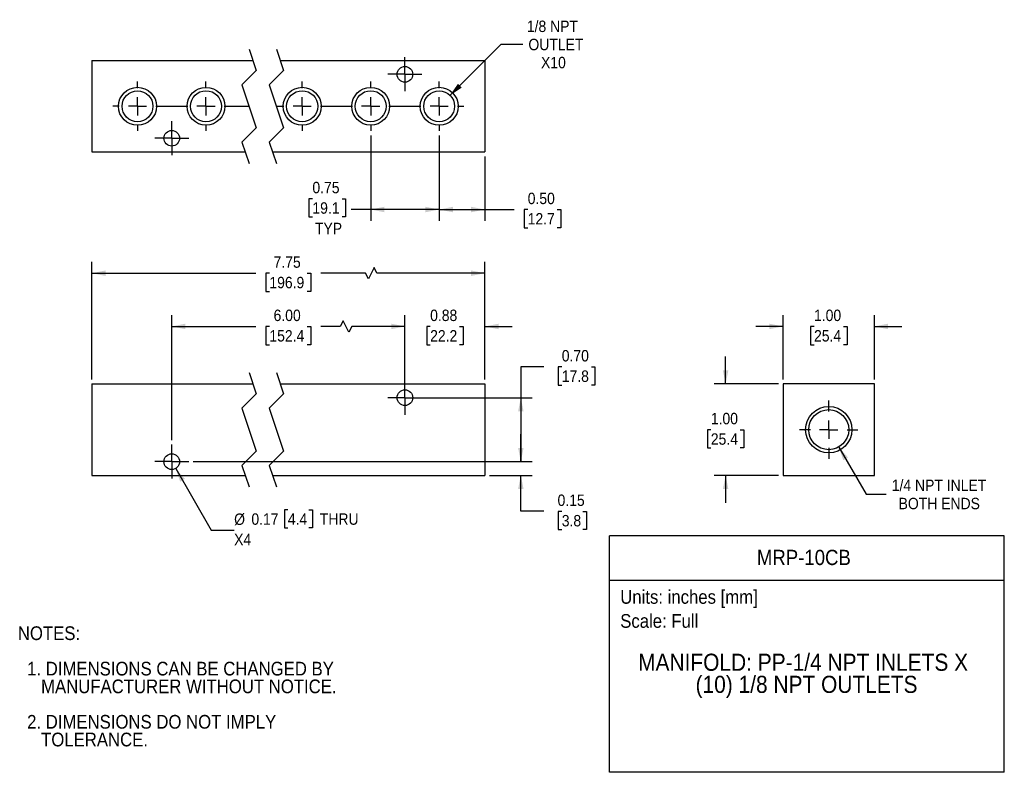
# Model space of a CAD drawing. Header units: inches. Extents: x 0.2 to 11, y 0 to 8.2.
import ezdxf
from ezdxf.enums import TextEntityAlignment as Align

# ---------------------------------------------------------------- set-up
doc = ezdxf.new("R2010")
doc.units = ezdxf.units.IN
doc.header["$MEASUREMENT"] = 0
doc.linetypes.add('SLD-Center', pattern=[0.75, 0.6, -0.05, 0.05, -0.05])
doc.linetypes.add('SLD-Solid', pattern=[0])
doc.layers.add('CENTER', color=40, linetype='SLD-Center')
doc.layers.add('SLD-DEFPOINTS', color=7, linetype='Continuous')
doc.layers.add('DIMENSIONS', color=140, linetype='SLD-Solid', lineweight=25)
doc.layers.add('TEXT', color=140, linetype='SLD-Solid', lineweight=25)
doc.styles.add('SLDTEXTSTYLE0', font='GOTHIC.TTF', dxfattribs={"width": 0.913})
doc.dimstyles.new('SLDDIMSTYLE0', dxfattribs={"dimtxt": 0.125, "dimasz": 0.15, "dimexe": 0, "dimexo": 0.0625, "dimgap": 0.03125, "dimtad": 0, "dimtih": 1, "dimtoh": 1, "dimrnd": 1e-09, "dimdsep": 46, "dimtxsty": 'SLDTEXTSTYLE0', "dimsah": 1, "dimcen": 0.09, "dimadec": 0, "dimazin": 2, "dimtfac": 1, "dimtmove": 0, "dimatfit": 0, "dimfxl": 0, "dimfrac": 2, "dimtolj": 1, "dimtzin": 12, "dimarcsym": 0})
doc.dimstyles.new('SLDDIMSTYLE1', dxfattribs={"dimtxt": 0.125, "dimasz": 0.15, "dimexe": 0, "dimexo": 0.0625, "dimgap": 0.03125, "dimtad": 0, "dimtih": 1, "dimtoh": 1, "dimrnd": 1e-09, "dimzin": 0, "dimdsep": 46, "dimtxsty": 'SLDTEXTSTYLE0', "dimsah": 1, "dimcen": 0.09, "dimadec": 0, "dimazin": 0, "dimtfac": 1, "dimtofl": 0, "dimtmove": 0, "dimatfit": 3, "dimfxl": 0, "dimfrac": 2, "dimtolj": 1, "dimtzin": 12, "dimarcsym": 0})
doc.dimstyles.new('SLDDIMSTYLE2', dxfattribs={"dimtxt": 0.125, "dimasz": 0.15, "dimexe": 0, "dimexo": 0.0625, "dimgap": 0.03125, "dimtad": 0, "dimtih": 1, "dimtoh": 1, "dimrnd": 1e-09, "dimdsep": 46, "dimtxsty": 'SLDTEXTSTYLE0', "dimsah": 1, "dimcen": 0, "dimadec": 0, "dimazin": 2, "dimtfac": 1, "dimtofl": 0, "dimtmove": 0, "dimatfit": 3, "dimfxl": 0, "dimfrac": 2, "dimtolj": 1, "dimtzin": 12, "dimarcsym": 0})
doc.dimstyles.new('SLDDIMSTYLE3', dxfattribs={"dimtxt": 0.125, "dimasz": 0.15, "dimexe": 0, "dimexo": 0.0625, "dimgap": 0.03125, "dimtad": 0, "dimtih": 1, "dimtoh": 1, "dimrnd": 1e-09, "dimzin": 12, "dimdsep": 46, "dimtxsty": 'SLDTEXTSTYLE0', "dimsah": 1, "dimcen": 0.09, "dimadec": 0, "dimazin": 3, "dimtfac": 1, "dimtofl": 0, "dimtmove": 0, "dimatfit": 3, "dimfxl": 0, "dimfrac": 2, "dimtolj": 1, "dimtzin": 12, "dimarcsym": 0})
doc.dimstyles.new('SLDDIMSTYLE4', dxfattribs={"dimtxt": 0.125, "dimasz": 0.15, "dimexe": 0, "dimexo": 0.0625, "dimgap": 0.03125, "dimtad": 0, "dimtih": 1, "dimtoh": 1, "dimrnd": 1e-09, "dimzin": 4, "dimdsep": 46, "dimtxsty": 'SLDTEXTSTYLE0', "dimsah": 1, "dimcen": 0.09, "dimadec": 0, "dimazin": 1, "dimtfac": 1, "dimtofl": 0, "dimtmove": 0, "dimatfit": 3, "dimfxl": 0, "dimfrac": 2, "dimtolj": 1, "dimtzin": 12, "dimarcsym": 0})
doc.dimstyles.new('SLDDIMSTYLE5', dxfattribs={"dimtxt": 0.125, "dimasz": 0.15, "dimexe": 0, "dimexo": 0.0625, "dimgap": 0.03125, "dimtad": 0, "dimtih": 1, "dimtoh": 1, "dimrnd": 1e-09, "dimzin": 4, "dimdsep": 46, "dimtxsty": 'SLDTEXTSTYLE0', "dimsah": 1, "dimcen": 0.09, "dimadec": 0, "dimazin": 1, "dimtfac": 1, "dimtmove": 0, "dimatfit": 0, "dimfxl": 0, "dimfrac": 2, "dimtolj": 1, "dimtzin": 12, "dimarcsym": 0})
doc.dimstyles.new('SLDDIMSTYLE6', dxfattribs={"dimtxt": 0.125, "dimasz": 0.15, "dimexe": 0, "dimexo": 0.0625, "dimgap": 0.03125, "dimtad": 0, "dimtih": 1, "dimtoh": 1, "dimrnd": 1e-09, "dimzin": 12, "dimdsep": 46, "dimtxsty": 'SLDTEXTSTYLE0', "dimsah": 1, "dimcen": 0, "dimadec": 0, "dimazin": 3, "dimtfac": 1, "dimtofl": 0, "dimtmove": 0, "dimatfit": 3, "dimfxl": 0, "dimfrac": 2, "dimtolj": 1, "dimtzin": 12, "dimarcsym": 0})
doc.dimstyles.new('SLDDIMSTYLE7', dxfattribs={"dimtxt": 0.125, "dimasz": 0.15, "dimexe": 0, "dimexo": 0.0625, "dimgap": 0.03125, "dimtad": 0, "dimtih": 1, "dimtoh": 1, "dimrnd": 1e-09, "dimdsep": 46, "dimtxsty": 'SLDTEXTSTYLE0', "dimsah": 1, "dimcen": 0.09, "dimadec": 0, "dimazin": 2, "dimtfac": 1, "dimtofl": 0, "dimtmove": 0, "dimatfit": 3, "dimfxl": 0, "dimfrac": 2, "dimtolj": 1, "dimtzin": 12, "dimarcsym": 0})
doc.dimstyles.new('SLDDIMSTYLE8', dxfattribs={"dimtxt": 0.125, "dimasz": 0.15, "dimexe": 0, "dimexo": 0.0625, "dimgap": 0.03125, "dimtad": 0, "dimtih": 1, "dimtoh": 1, "dimrnd": 1e-09, "dimzin": 12, "dimdsep": 46, "dimtxsty": 'SLDTEXTSTYLE0', "dimsah": 1, "dimcen": 0, "dimadec": 0, "dimazin": 3, "dimtfac": 1, "dimtofl": 0, "dimtmove": 0, "dimatfit": 3, "dimfxl": 0, "dimfrac": 2, "dimtolj": 1, "dimtzin": 12, "dimarcsym": 0})

# ---------------------------------------------------------------- blocks, each defined once
blk = doc.blocks.new('Block1')
at = {"layer": 'TEXT'}
for p, q in [((11, 2.589), (6.679, 2.589)), ((6.679, 0), (6.679, 2.589)), ((11, 0), (11, 2.589)), ((6.679, 2.102), (11, 2.102)), ((11, 0), (6.679, 0))]:
    blk.add_line(p, q, dxfattribs=at)
at = {"layer": 'TEXT', "char_height": 0.15, "attachment_point": 1, "style": 'SLDTEXTSTYLE0'}
for s, insert in [('Units: inches [mm]', (6.795, 1.995)), ('Scale: Full', (6.795, 1.732))]:
    blk.add_mtext(s, dxfattribs=dict(at, insert=insert))
at = {"layer": 'TEXT', "color": 140, "style": 'SLDTEXTSTYLE0', "width": 0.913}
for tag, height, p in [('AUTOATTR0', 0.167, (8.291, 2.219)), ('AUTOATTR1_0', 0.188, (6.991, 1.055)), ('AUTOATTR1_1', 0.188, (7.62, 0.813))]:
    blk.add_attdef(tag, text='', height=height, dxfattribs=at).set_placement(p, align=Align.BOTTOM_LEFT)
blk = doc.blocks.new('SW_NOTE_0')
at = {"layer": 'TEXT', "color": 0, "char_height": 0.15, "attachment_point": 1, "style": 'SLDTEXTSTYLE0'}
for s, insert in [('NOTES:', (0, 0.192)), ('  1. DIMENSIONS CAN BE CHANGED BY     ', (0, -0.196)), ('     MANUFACTURER WITHOUT NOTICE.', (0, -0.39)), ('  2. DIMENSIONS DO NOT IMPLY ', (0, -0.778)), ('     TOLERANCE.', (0, -0.972))]:
    blk.add_mtext(s, dxfattribs=dict(at, insert=insert))
blk = doc.blocks.new('_D')
at = {"layer": 'DIMENSIONS'}
for p, q in [((5.707, 3.401), (5.707, 3.701)), ((2.121, 3.401), (5.832, 3.401)), ((5.363, 3.251), (5.832, 3.251)), ((5.707, 2.857), (5.707, 3.251)), ((5.957, 2.857), (5.707, 2.857)), ((6.155, 2.856), (6.117, 2.856)), ((6.117, 2.856), (6.117, 2.658)), ((6.386, 2.856), (6.424, 2.856)), ((6.424, 2.856), (6.424, 2.658)), ((6.117, 2.658), (6.155, 2.658)), ((6.424, 2.658), (6.386, 2.658))]:
    blk.add_line(p, q, dxfattribs=at)
for points in [[(5.707, 3.401), (5.737, 3.551), (5.677, 3.551)], [(5.707, 3.251), (5.677, 3.101), (5.737, 3.101)]]:
    blk.add_solid(points, dxfattribs=at)
at = {"layer": 'DIMENSIONS', "char_height": 0.125, "attachment_point": 1, "style": 'SLDTEXTSTYLE0'}
for s, insert in [('0.15', (6.109, 3.041)), ('3.8', (6.155, 2.817))]:
    blk.add_mtext(s, dxfattribs=dict(at, insert=insert))
blk = doc.blocks.new('_D_1')
at = {"layer": 'DIMENSIONS'}
for p, q in [((5.957, 4.438), (5.707, 4.438)), ((5.707, 4.438), (5.707, 4.101)), ((6.155, 4.438), (6.117, 4.438)), ((6.117, 4.438), (6.117, 4.239)), ((6.479, 4.438), (6.517, 4.438)), ((6.517, 4.438), (6.517, 4.239)), ((6.117, 4.239), (6.155, 4.239)), ((6.517, 4.239), (6.479, 4.239)), ((4.488, 4.101), (5.832, 4.101)), ((5.707, 4.101), (5.707, 3.401)), ((2.121, 3.401), (5.832, 3.401))]:
    blk.add_line(p, q, dxfattribs=at)
for points in [[(5.707, 4.101), (5.677, 3.951), (5.737, 3.951)], [(5.707, 3.401), (5.737, 3.551), (5.677, 3.551)]]:
    blk.add_solid(points, dxfattribs=at)
at = {"layer": 'DIMENSIONS', "char_height": 0.125, "attachment_point": 1, "style": 'SLDTEXTSTYLE0'}
for s, insert in [('0.70', (6.155, 4.623)), ('17.8', (6.155, 4.399))]:
    blk.add_mtext(s, dxfattribs=dict(at, insert=insert))
blk = doc.blocks.new('_D_2')
at = {"layer": 'DIMENSIONS'}
for p, q in [((4.438, 4.337), (4.438, 5.006)), ((5.313, 4.301), (5.313, 5.006)), ((4.438, 4.881), (4.138, 4.881)), ((4.714, 4.88), (4.676, 4.88)), ((4.676, 4.88), (4.676, 4.681)), ((5.037, 4.88), (5.075, 4.88)), ((5.075, 4.88), (5.075, 4.681)), ((5.313, 4.881), (5.613, 4.881)), ((4.676, 4.681), (4.714, 4.681)), ((5.075, 4.681), (5.037, 4.681))]:
    blk.add_line(p, q, dxfattribs=at)
for points in [[(4.438, 4.881), (4.288, 4.911), (4.288, 4.851)], [(5.313, 4.881), (5.463, 4.851), (5.463, 4.911)]]:
    blk.add_solid(points, dxfattribs=at)
at = {"layer": 'DIMENSIONS', "char_height": 0.125, "attachment_point": 1, "style": 'SLDTEXTSTYLE0'}
for s, insert in [('0.88', (4.714, 5.065)), ('22.2', (4.714, 4.841))]:
    blk.add_mtext(s, dxfattribs=dict(at, insert=insert))
blk = doc.blocks.new('_D_3')
at = {"layer": 'DIMENSIONS'}
for p, q in [((1.928, 3.326), (2.318, 2.65)), ((3.156, 2.874), (3.118, 2.874)), ((3.118, 2.874), (3.118, 2.675)), ((3.387, 2.874), (3.425, 2.874)), ((3.425, 2.874), (3.425, 2.675)), ((2.318, 2.65), (2.568, 2.65)), ((3.118, 2.675), (3.156, 2.675)), ((3.425, 2.675), (3.387, 2.675))]:
    blk.add_line(p, q, dxfattribs=at)
blk.add_solid([(1.928, 3.326), (1.977, 3.182), (2.029, 3.212)], dxfattribs=at)
at = {"layer": 'DIMENSIONS', "char_height": 0.125, "attachment_point": 1, "style": 'SLDTEXTSTYLE0'}
for s, insert in [('%%c', (2.568, 2.833)), ('0.17', (2.757, 2.835)), ('4.4', (3.156, 2.835)), (' THRU', (3.464, 2.835)), ('X4', (2.568, 2.611))]:
    blk.add_mtext(s, dxfattribs=dict(at, insert=insert))
blk = doc.blocks.new('_D_4')
at = {"layer": 'DIMENSIONS'}
for p, q in [((1.01, 4.301), (1.01, 5.589)), ((4.101, 5.527), (4.038, 5.402)), ((4.132, 5.464), (4.101, 5.527)), ((5.313, 4.301), (5.313, 5.589)), ((1.01, 5.464), (2.806, 5.464)), ((2.954, 5.463), (2.916, 5.463)), ((2.916, 5.463), (2.916, 5.265)), ((3.369, 5.463), (3.408, 5.463)), ((3.408, 5.463), (3.408, 5.265)), ((4.007, 5.464), (3.517, 5.464)), ((4.038, 5.402), (4.007, 5.464)), ((5.313, 5.464), (4.132, 5.464)), ((2.916, 5.265), (2.954, 5.265)), ((3.408, 5.265), (3.369, 5.265))]:
    blk.add_line(p, q, dxfattribs=at)
for points in [[(1.01, 5.464), (1.16, 5.434), (1.16, 5.494)], [(5.313, 5.464), (5.163, 5.494), (5.163, 5.434)]]:
    blk.add_solid(points, dxfattribs=at)
at = {"layer": 'DIMENSIONS', "char_height": 0.125, "attachment_point": 1, "style": 'SLDTEXTSTYLE0'}
for s, insert in [('7.75', (3, 5.648)), ('196.9', (2.954, 5.424))]:
    blk.add_mtext(s, dxfattribs=dict(at, insert=insert))
blk = doc.blocks.new('_D_5')
at = {"layer": 'DIMENSIONS'}
for p, q in [((1.885, 3.637), (1.885, 5.006)), ((4.438, 4.151), (4.438, 5.006)), ((1.885, 4.881), (2.806, 4.881)), ((2.954, 4.88), (2.916, 4.88)), ((2.916, 4.88), (2.916, 4.681)), ((3.369, 4.88), (3.408, 4.88)), ((3.408, 4.88), (3.408, 4.681)), ((3.73, 4.881), (3.517, 4.881)), ((3.761, 4.943), (3.73, 4.881)), ((3.823, 4.818), (3.761, 4.943)), ((3.855, 4.881), (3.823, 4.818)), ((4.438, 4.881), (3.855, 4.881)), ((2.916, 4.681), (2.954, 4.681)), ((3.408, 4.681), (3.369, 4.681))]:
    blk.add_line(p, q, dxfattribs=at)
for points in [[(1.885, 4.881), (2.035, 4.851), (2.035, 4.911)], [(4.438, 4.881), (4.288, 4.911), (4.288, 4.851)]]:
    blk.add_solid(points, dxfattribs=at)
at = {"layer": 'DIMENSIONS', "char_height": 0.125, "attachment_point": 1, "style": 'SLDTEXTSTYLE0'}
for s, insert in [('6.00', (3, 5.065)), ('152.4', (2.954, 4.841))]:
    blk.add_mtext(s, dxfattribs=dict(at, insert=insert))
blk = doc.blocks.new('SW_CENTERMARKSYMBOL_0')
at = {"layer": 'CENTER', "color": 0}
for p, q in [((0, 0.1), (0, 0.186)), ((-0.1, 0), (-0.186, 0)), ((0, 0), (-0.1, 0)), ((0, 0), (0, 0.1)), ((0, 0), (0, -0.1)), ((0, 0), (0.1, 0)), ((0.1, 0), (0.186, 0)), ((0, -0.1), (0, -0.186))]:
    blk.add_line(p, q, dxfattribs=at)
blk = doc.blocks.new('SW_CENTERMARKSYMBOL_1')
at = {"layer": 'CENTER', "color": 0}
for p, q in [((0, 0.1), (0, 0.186)), ((-0.1, 0), (-0.186, 0)), ((0, 0), (-0.1, 0)), ((0, 0), (0, 0.1)), ((0, 0), (0, -0.1)), ((0, 0), (0.1, 0)), ((0.1, 0), (0.186, 0)), ((0, -0.1), (0, -0.186))]:
    blk.add_line(p, q, dxfattribs=at)
blk = doc.blocks.new('_D_6')
at = {"layer": 'DIMENSIONS'}
for p, q in [((7.949, 4.251), (7.949, 4.551)), ((8.528, 4.251), (7.824, 4.251)), ((7.787, 3.75), (7.749, 3.75)), ((7.749, 3.75), (7.749, 3.552)), ((8.11, 3.75), (8.148, 3.75)), ((8.148, 3.75), (8.148, 3.552)), ((7.749, 3.552), (7.787, 3.552)), ((8.148, 3.552), (8.11, 3.552)), ((8.528, 3.251), (7.824, 3.251)), ((7.949, 3.251), (7.949, 2.951))]:
    blk.add_line(p, q, dxfattribs=at)
for points in [[(7.949, 4.251), (7.979, 4.401), (7.919, 4.401)], [(7.949, 3.251), (7.919, 3.101), (7.979, 3.101)]]:
    blk.add_solid(points, dxfattribs=at)
at = {"layer": 'DIMENSIONS', "char_height": 0.125, "attachment_point": 1, "style": 'SLDTEXTSTYLE0'}
for s, insert in [('1.00', (7.787, 3.935)), ('25.4', (7.787, 3.711))]:
    blk.add_mtext(s, dxfattribs=dict(at, insert=insert))
blk = doc.blocks.new('_D_7')
at = {"layer": 'DIMENSIONS'}
for p, q in [((8.578, 4.301), (8.578, 5.006)), ((9.578, 4.301), (9.578, 5.006)), ((8.578, 4.881), (8.278, 4.881)), ((8.917, 4.88), (8.879, 4.88)), ((8.879, 4.88), (8.879, 4.681)), ((9.24, 4.88), (9.278, 4.88)), ((9.278, 4.88), (9.278, 4.681)), ((9.578, 4.881), (9.878, 4.881)), ((8.879, 4.681), (8.917, 4.681)), ((9.278, 4.681), (9.24, 4.681))]:
    blk.add_line(p, q, dxfattribs=at)
for points in [[(8.578, 4.881), (8.428, 4.911), (8.428, 4.851)], [(9.578, 4.881), (9.728, 4.851), (9.728, 4.911)]]:
    blk.add_solid(points, dxfattribs=at)
at = {"layer": 'DIMENSIONS', "char_height": 0.125, "attachment_point": 1, "style": 'SLDTEXTSTYLE0'}
for s, insert in [('1.00', (8.917, 5.065)), ('25.4', (8.917, 4.841))]:
    blk.add_mtext(s, dxfattribs=dict(at, insert=insert))
blk = doc.blocks.new('_D_8')
at = {"layer": 'DIMENSIONS'}
for p, q in [((9.188, 3.561), (9.487, 3.044)), ((9.487, 3.044), (9.705, 3.044))]:
    blk.add_line(p, q, dxfattribs=at)
blk.add_solid([(9.188, 3.561), (9.237, 3.416), (9.289, 3.446)], dxfattribs=at)
at = {"layer": 'DIMENSIONS', "char_height": 0.125, "attachment_point": 1, "style": 'SLDTEXTSTYLE0'}
for s, insert in [('1/4 NPT INLET', (9.768, 3.204)), ('BOTH ENDS', (9.843, 3.005))]:
    blk.add_mtext(s, dxfattribs=dict(at, insert=insert))
blk = doc.blocks.new('SW_CENTERMARKSYMBOL_2')
at = {"layer": 'CENTER', "color": 0}
for p, q in [((0, 0.2), (0, 0.319)), ((-0.2, 0), (-0.319, 0)), ((0, 0), (-0.1, 0)), ((0, 0), (0, 0.1)), ((0, 0), (0, -0.1)), ((0, 0), (0.1, 0)), ((0.2, 0), (0.319, 0)), ((0, -0.2), (0, -0.319))]:
    blk.add_line(p, q, dxfattribs=at)
blk = doc.blocks.new('_D_9')
at = {"layer": 'DIMENSIONS'}
for p, q in [((4.813, 6.972), (4.813, 6.036)), ((5.313, 6.741), (5.313, 6.036)), ((4.813, 6.161), (5.313, 6.161)), ((5.313, 6.161), (5.634, 6.161)), ((5.782, 6.16), (5.743, 6.16)), ((5.743, 6.16), (5.743, 5.962)), ((6.105, 6.16), (6.143, 6.16)), ((6.143, 6.16), (6.143, 5.962)), ((5.743, 5.962), (5.782, 5.962)), ((6.143, 5.962), (6.105, 5.962))]:
    blk.add_line(p, q, dxfattribs=at)
for points in [[(4.813, 6.161), (4.963, 6.131), (4.963, 6.191)], [(5.313, 6.161), (5.163, 6.191), (5.163, 6.131)]]:
    blk.add_solid(points, dxfattribs=at)
at = {"layer": 'DIMENSIONS', "char_height": 0.125, "attachment_point": 1, "style": 'SLDTEXTSTYLE0'}
for s, insert in [('0.50', (5.782, 6.345)), ('12.7', (5.782, 6.122))]:
    blk.add_mtext(s, dxfattribs=dict(at, insert=insert))
blk = doc.blocks.new('_D_10')
at = {"layer": 'DIMENSIONS'}
for p, q in [((4.063, 6.972), (4.063, 6.036)), ((4.813, 6.972), (4.813, 6.036)), ((3.425, 6.279), (3.387, 6.279)), ((3.387, 6.279), (3.387, 6.08)), ((3.749, 6.279), (3.787, 6.279)), ((3.787, 6.279), (3.787, 6.08)), ((4.063, 6.161), (3.85, 6.161)), ((4.813, 6.161), (4.063, 6.161)), ((3.387, 6.08), (3.425, 6.08)), ((3.787, 6.08), (3.749, 6.08))]:
    blk.add_line(p, q, dxfattribs=at)
for points in [[(4.063, 6.161), (4.213, 6.131), (4.213, 6.191)], [(4.813, 6.161), (4.663, 6.191), (4.663, 6.131)]]:
    blk.add_solid(points, dxfattribs=at)
at = {"layer": 'DIMENSIONS', "char_height": 0.125, "attachment_point": 1, "style": 'SLDTEXTSTYLE0'}
for s, insert in [('0.75', (3.425, 6.464)), ('19.1', (3.425, 6.24)), ('TYP', (3.453, 6.016))]:
    blk.add_mtext(s, dxfattribs=dict(at, insert=insert))
blk = doc.blocks.new('_D_11')
at = {"layer": 'DIMENSIONS'}
for p, q in [((4.933, 7.411), (5.492, 7.97)), ((5.492, 7.97), (5.728, 7.97))]:
    blk.add_line(p, q, dxfattribs=at)
blk.add_solid([(4.933, 7.411), (5.06, 7.496), (5.018, 7.538)], dxfattribs=at)
at = {"layer": 'DIMENSIONS', "char_height": 0.125, "attachment_point": 1, "style": 'SLDTEXTSTYLE0'}
for s, insert in [('1/8 NPT', (5.773, 8.229)), ('OUTLET', (5.79, 8.03)), ('X10', (5.928, 7.832))]:
    blk.add_mtext(s, dxfattribs=dict(at, insert=insert))
blk = doc.blocks.new('SW_CENTERMARKSYMBOL_3')
at = {"layer": 'CENTER', "color": 0}
for p, q in [((0, 0.1), (0, 0.186)), ((-0.1, 0), (-0.186, 0)), ((0, 0), (-0.1, 0)), ((0, 0), (0, 0.1)), ((0, 0), (0, -0.1)), ((0, 0), (0.1, 0)), ((0.1, 0), (0.186, 0)), ((0, -0.1), (0, -0.186))]:
    blk.add_line(p, q, dxfattribs=at)
blk = doc.blocks.new('SW_CENTERMARKSYMBOL_4')
at = {"layer": 'CENTER', "color": 0}
for p, q in [((0, 0.1), (0, 0.186)), ((-0.1, 0), (-0.186, 0)), ((0, 0), (-0.1, 0)), ((0, 0), (0, 0.1)), ((0, 0), (0, -0.1)), ((0, 0), (0.1, 0)), ((0.1, 0), (0.186, 0)), ((0, -0.1), (0, -0.186))]:
    blk.add_line(p, q, dxfattribs=at)
blk = doc.blocks.new('SW_CENTERMARKSYMBOL_5')
at = {"layer": 'CENTER', "color": 0}
for p, q in [((-0.75, 0.2), (-0.75, 0.27)), ((0, 0.2), (0, 0.27)), ((1.053, 0.2), (1.053, 0.27)), ((1.803, 0.2), (1.803, 0.27)), ((2.553, 0.2), (2.553, 0.27)), ((-0.95, 0), (-1.019, 0)), ((-0.75, 0), (-0.85, 0)), ((-0.75, 0), (-0.75, 0.1)), ((-0.75, 0), (-0.75, -0.1)), ((-0.75, 0), (-0.65, 0)), ((-0.55, 0), (-0.2, 0)), ((0, 0), (-0.1, 0)), ((0, 0), (0, 0.1)), ((0, 0), (0, -0.1)), ((0, 0), (0.1, 0)), ((0.2, 0), (0.471, 0)), ((0.771, 0), (0.853, 0)), ((1.053, 0), (0.953, 0)), ((1.053, 0), (1.053, 0.1)), ((1.053, 0), (1.053, -0.1)), ((1.053, 0), (1.153, 0)), ((1.253, 0), (1.603, 0)), ((1.803, 0), (1.703, 0)), ((1.803, 0), (1.803, 0.1)), ((1.803, 0), (1.803, -0.1)), ((1.803, 0), (1.903, 0)), ((2.003, 0), (2.353, 0)), ((2.553, 0), (2.453, 0)), ((2.553, 0), (2.553, 0.1)), ((2.553, 0), (2.553, -0.1)), ((2.553, 0), (2.653, 0)), ((2.753, 0), (2.823, 0)), ((-0.75, -0.2), (-0.75, -0.27)), ((0, -0.2), (0, -0.27)), ((1.053, -0.2), (1.053, -0.27)), ((1.803, -0.2), (1.803, -0.27)), ((2.553, -0.2), (2.553, -0.27))]:
    blk.add_line(p, q, dxfattribs=at)

msp = doc.modelspace()

# ---------------------------------------------------------------- linework, layer by layer
for p, q in [((1.01, 7.791), (1.01, 6.791)), ((1.01, 7.791), (2.773, 7.791)), ((3.073, 7.791), (5.313, 7.791)), ((5.313, 7.791), (5.313, 6.791)), ((1.01, 6.791), (2.689, 6.791)), ((2.989, 6.791), (5.313, 6.791)), ((1.01, 4.251), (1.01, 3.251)), ((1.01, 4.251), (2.773, 4.251)), ((3.073, 4.251), (5.313, 4.251)), ((5.313, 4.251), (5.313, 3.251)), ((8.578, 4.251), (8.578, 3.251)), ((9.578, 4.251), (8.578, 4.251)), ((9.578, 3.251), (9.578, 4.251)), ((1.01, 3.251), (2.689, 3.251)), ((2.989, 3.251), (5.313, 3.251)), ((8.578, 3.251), (9.578, 3.251))]:
    msp.add_line(p, q)
for centre, radius in [((4.438, 7.641), 0.086), ((1.51, 7.291), 0.208), ((1.51, 7.291), 0.169), ((2.26, 7.291), 0.207), ((2.26, 7.291), 0.17), ((3.313, 7.291), 0.208), ((3.313, 7.291), 0.17), ((4.063, 7.291), 0.207), ((4.063, 7.291), 0.17), ((4.813, 7.291), 0.208), ((4.813, 7.291), 0.169), ((1.885, 6.941), 0.086), ((4.438, 4.101), 0.086), ((9.078, 3.751), 0.254), ((9.078, 3.751), 0.219), ((1.885, 3.401), 0.086)]:
    msp.add_circle(centre, radius)
at = {"layer": 'CENTER', "color": 40}
for p, q in [((2.731, 7.916), (2.81, 7.682)), ((3.031, 7.916), (3.11, 7.682)), ((2.81, 7.682), (2.652, 7.525)), ((3.11, 7.682), (2.952, 7.525)), ((2.652, 7.525), (2.81, 7.057)), ((2.952, 7.525), (3.11, 7.057)), ((2.81, 7.057), (2.652, 6.9)), ((3.11, 7.057), (2.952, 6.9)), ((2.652, 6.9), (2.731, 6.666)), ((2.952, 6.9), (3.031, 6.666)), ((2.731, 4.376), (2.81, 4.142)), ((3.031, 4.376), (3.11, 4.142)), ((2.81, 4.142), (2.652, 3.985)), ((3.11, 4.142), (2.952, 3.985)), ((2.652, 3.985), (2.81, 3.517)), ((2.952, 3.985), (3.11, 3.517)), ((2.81, 3.517), (2.652, 3.36)), ((3.11, 3.517), (2.952, 3.36)), ((2.652, 3.36), (2.731, 3.126)), ((2.952, 3.36), (3.031, 3.126))]:
    msp.add_line(p, q, dxfattribs=at)

# ---------------------------------------------------------------- block references
at = {"layer": 'CENTER'}
for name, p in [('SW_CENTERMARKSYMBOL_3', (4.438, 7.641)), ('SW_CENTERMARKSYMBOL_5', (2.26, 7.291)), ('SW_CENTERMARKSYMBOL_4', (1.885, 6.941)), ('SW_CENTERMARKSYMBOL_0', (4.438, 4.101)), ('SW_CENTERMARKSYMBOL_2', (9.078, 3.751)), ('SW_CENTERMARKSYMBOL_1', (1.885, 3.401))]:
    msp.add_blockref(name, p, dxfattribs=at)
at = {"layer": 'SLD-DEFPOINTS'}
ref = msp.add_blockref('Block1', (0, 0), dxfattribs=at)
ref.add_attrib('AUTOATTR0', 'MRP-10CB', dxfattribs={"layer": 'TEXT', "height": 0.1667, "style": 'SLDTEXTSTYLE0', "width": 0.913}).set_placement((8.291, 2.219), align=Align.BOTTOM_LEFT)
ref.add_attrib('AUTOATTR1_0', 'MANIFOLD: PP-1/4 NPT INLETS X ', dxfattribs={"layer": 'TEXT', "height": 0.1875, "style": 'SLDTEXTSTYLE0', "width": 0.913}).set_placement((6.991, 1.055), align=Align.BOTTOM_LEFT)
ref.add_attrib('AUTOATTR1_1', '(10) 1/8 NPT OUTLETS', dxfattribs={"layer": 'TEXT', "height": 0.1875, "style": 'SLDTEXTSTYLE0', "width": 0.913}).set_placement((7.62, 0.813), align=Align.BOTTOM_LEFT)
at = {"layer": 'TEXT'}
msp.add_blockref('SW_NOTE_0', (0.2, 1.406), dxfattribs=at)

# ---------------------------------------------------------------- dimensions: what is measured, and where the dimension line sits
at = {"layer": 'DIMENSIONS'}
for p1, p2, text, dimstyle, picture, middle in [((4.693, 7.171), (4.933, 7.411), '1/8 NPT\\POUTLET\\PX10', 'SLDDIMSTYLE8', '_D_11', (6.071, 7.97)), ((8.969, 3.941), (9.188, 3.561), '1/4 NPT INLET\\PBOTH ENDS', 'SLDDIMSTYLE6', '_D_8', (10.288, 3.044))]:
    dim = msp.add_diameter_dim_2p(p1=p1, p2=p2, text=text, dimstyle=dimstyle, override={"dimpost": '<>'}, dxfattribs=at)
    dim.commit()
    dim.dimension.update_dxf_attribs({"geometry": picture, "text_midpoint": middle, "dimtype": 163})
for base, p1, p2, text, dimstyle, picture, middle in [((4.813, 6.161), (4.063, 7.022), (4.813, 7.022), '<>\\PTYP', 'SLDDIMSTYLE7', '_D_10', (3.587, 6.161)), ((5.313, 5.464), (1.01, 4.251), (5.313, 4.251), '7.75', 'SLDDIMSTYLE3', '_D_4', (3.162, 5.464)), ((1.885, 4.881), (4.438, 4.101), (1.885, 3.587), '6.00', 'SLDDIMSTYLE4', '_D_5', (3.162, 4.881))]:
    dim = msp.add_linear_dim(base=base, p1=p1, p2=p2, text=text, dimstyle=dimstyle, dxfattribs=at)
    dim.commit()
    dim.dimension.update_dxf_attribs({"geometry": picture, "text_midpoint": middle, "dimtype": 160})
for base, p1, p2, dimstyle, picture, middle in [((4.813, 6.161), (5.313, 6.791), (4.813, 7.022), 'SLDDIMSTYLE1', '_D_9', (5.943, 6.161)), ((5.313267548, 4.880844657), (4.438267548, 4.286923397), (5.313267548, 4.250923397), 'SLDDIMSTYLE0', '_D_2', (4.875767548, 4.880844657)), ((8.578, 4.881), (9.578, 4.251), (8.578, 4.251), 'SLDDIMSTYLE5', '_D_7', (9.078, 4.881))]:
    dim = msp.add_linear_dim(base=base, p1=p1, p2=p2, dimstyle=dimstyle, dxfattribs=at)
    dim.commit()
    dim.dimension.update_dxf_attribs({"geometry": picture, "text_midpoint": middle, "dimtype": 160})
for base, p1, p2, dimstyle, picture, middle in [((5.707, 3.401), (4.438, 4.101), (2.071, 3.401), 'SLDDIMSTYLE1', '_D_1', (5.707, 4.438)), ((7.949, 3.251), (8.578, 4.251), (8.578, 3.251), 'SLDDIMSTYLE5', '_D_6', (7.949, 3.751)), ((5.707, 3.401), (5.313, 3.251), (2.071, 3.401), 'SLDDIMSTYLE0', '_D', (5.707, 2.857))]:
    dim = msp.add_linear_dim(base=base, p1=p1, p2=p2, angle=90, dimstyle=dimstyle, dxfattribs=at)
    dim.commit()
    dim.dimension.update_dxf_attribs({"geometry": picture, "text_midpoint": middle, "dimtype": 160})
dim = msp.add_diameter_dim_2p(p1=(1.842, 3.475), p2=(1.928, 3.326), text='<> THRU\\PX4', dimstyle='SLDDIMSTYLE2', dxfattribs=at)
dim.commit()
dim.dimension.update_dxf_attribs({"geometry": '_D_3', "text_midpoint": (3.237, 2.675), "dimtype": 163})

doc.saveas('drawing.dxf')
